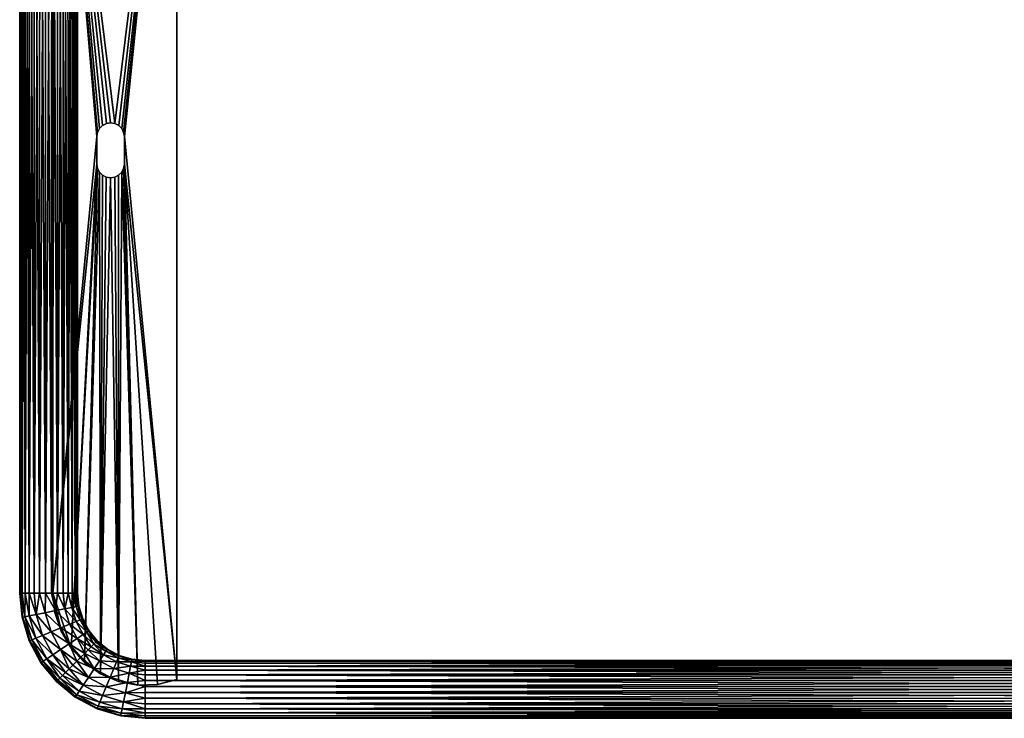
# Model space of a CAD drawing. Header units: inches. Extents: x -356 to 360, y -222 to 286.
# Tile 1 of 4: x -356 to 2, y -222 to 32. Entities that reach past the tile are written whole.
import ezdxf

# ---------------------------------------------------------------- set-up
doc = ezdxf.new("R2010")
doc.units = ezdxf.units.IN
doc.header["$MEASUREMENT"] = 0
doc.layers.add('Layer 1', color=7, linetype='Continuous')

# ---------------------------------------------------------------- blocks, each defined once
blk = doc.blocks.new('portasciugamani grande_1')
at = {"color": 253, "true_color": 0xa4adb2}
mesh = blk.add_polyface(dxfattribs=at)
corners = [(-327.5, -10.73, -147), (-327.5, -10.73, -145), (-327.5, -20.73, -145), (-327.5, -20.73, -147), (-318.46, -23.67, -145), (-318.46, -23.67, -147), (-319.57, -24.78, -147), (-317.5, -20.73, -145), (-317.75, -22.28, -147), (-317.75, -22.28, -145), (-322.52, -25.73, -145), (-324.06, -25.48, -147), (-324.06, -25.48, -145), (-322.52, -25.73, -147), (-320.96, -25.49, -145), (-320.96, -25.49, -147), (-325.45, -24.77, -145), (-326.55, -23.66, -147), (-326.55, -23.66, -145), (-325.45, -24.77, -147), (-327.25, -22.28, -147), (-327.25, -22.28, -145), (-319.57, -24.78, -145), (-317.5, -20.73, -147), (-317.5, -10.73, -147), (-317.5, -10.73, -145), (-326.54, -7.79, -145), (-326.54, -7.79, -147), (-325.43, -6.68, -147), (-327.25, -9.18, -147), (-327.25, -9.18, -145), (-322.48, -5.73, -145), (-320.94, -5.98, -147), (-320.94, -5.98, -145), (-322.48, -5.73, -147), (-324.04, -5.97, -145), (-324.04, -5.97, -147), (-319.55, -6.7, -145), (-318.45, -7.8, -147), (-318.45, -7.8, -145), (-319.55, -6.7, -147), (-317.75, -9.18, -147), (-317.75, -9.18, -145), (-325.43, -6.68, -145), (-298.5, -207.96, -147), (-298.5, 176.5, -145), (-298.5, -207.96, -145), (-298.5, 176.5, -147), (-312.56, -209.9, -145), (-312.56, -209.9, -147), (-305.43, -209.69, -147), (-305.43, -209.69, -145), (-326.16, -205.85, -147), (-332.02, -201.75, -145), (-332.02, -201.75, -147), (-326.16, -205.85, -145), (-319.58, -208.6, -147), (-319.58, -208.6, -145), (-340.5, -190.37, -145), (-342.74, -183.6, -145), (-340.5, -190.37, -147), (-336.86, -196.52, -147), (-336.86, -196.52, -145), (-342.74, -183.6, -147), (-343.5, -176.5, -145), (-343.5, -176.5, -147), (-343.5, 176.5, -145), (-343.5, 176.5, -147)]
mesh.append_faces([[corners[k] for k in face] for face in [(2, 1, 0), (0, 3, 2), (6, 5, 4), (9, 8, 7), (12, 11, 10), (15, 14, 13), (18, 17, 16), (19, 12, 16), (18, 21, 20), (20, 17, 18), (3, 21, 2), (21, 3, 20), (19, 11, 12), (16, 17, 19), (14, 10, 13), (10, 11, 13), (6, 22, 15), (22, 14, 15), (5, 9, 4), (6, 4, 22), (8, 23, 7), (5, 8, 9), (25, 7, 24), (7, 23, 24), (28, 27, 26), (30, 29, 1), (33, 32, 31), (36, 35, 34), (39, 38, 37), (40, 33, 37), (39, 42, 41), (41, 38, 39), (24, 42, 25), (42, 24, 41), (40, 32, 33), (37, 38, 40), (35, 31, 34), (31, 32, 34), (28, 43, 36), (43, 35, 36), (27, 30, 26), (28, 26, 43), (29, 0, 1), (27, 29, 30), (46, 45, 44), (47, 44, 45), (50, 49, 48), (51, 46, 44), (54, 53, 52), (57, 56, 55), (60, 59, 58), (62, 61, 58), (64, 59, 63), (60, 63, 59), (62, 54, 61), (65, 64, 63), (60, 58, 61), (53, 55, 52), (62, 53, 54), (57, 49, 56), (55, 56, 52), (51, 50, 48), (48, 49, 57), (50, 51, 44), (67, 66, 65), (64, 65, 66), (47, 45, 67), (66, 67, 45), (50, 23, 49), (50, 44, 23), (5, 6, 56), (20, 54, 17), (3, 65, 61), (3, 61, 20), (63, 60, 65), (3, 0, 65), (60, 61, 65), (54, 52, 17), (24, 23, 44), (41, 24, 47), (47, 24, 44), (40, 38, 47), (47, 38, 41), (32, 47, 67), (47, 32, 40), (34, 67, 36), (34, 32, 67), (28, 67, 27), (28, 36, 67), (29, 27, 67), (0, 67, 65), (0, 29, 67), (54, 20, 61), (11, 19, 52), (52, 19, 17), (13, 52, 56), (52, 13, 11), (15, 56, 6), (15, 13, 56), (49, 5, 56), (8, 49, 23), (8, 5, 49), (9, 48, 4), (22, 57, 14), (51, 48, 7), (53, 21, 18), (62, 2, 21), (2, 64, 1), (64, 2, 62), (64, 62, 58), (58, 59, 64), (25, 42, 45), (46, 25, 45), (39, 37, 45), (39, 45, 42), (45, 33, 66), (33, 45, 37), (18, 55, 53), (66, 31, 35), (33, 31, 66), (66, 43, 26), (35, 43, 66), (26, 30, 66), (66, 1, 64), (30, 1, 66), (21, 53, 62), (16, 12, 55), (16, 55, 18), (55, 10, 57), (10, 55, 12), (4, 57, 22), (10, 14, 57), (7, 48, 9), (4, 48, 57), (7, 46, 51), (46, 7, 25)]], dxfattribs={"color": 253})
blk = doc.blocks.new('portasciugamani grande_2')
at = {"color": 253, "true_color": 0xa4adb2}
mesh = blk.add_polyface(dxfattribs=at)
corners = [(-343.89, 240, -146.56), (-341.74, 240, -147.03), (-343.91, -176.5, -146.56), (-339.74, 240, -147.94), (-341.77, -176.5, -147.01), (-339.76, -176.5, -147.9), (-337.98, 240, -149.23), (-336.51, 240, -150.86), (-337.96, -176.5, -149.18), (-335.42, 240, -152.76), (-336.49, -176.5, -150.81), (-335.39, -176.5, -152.71), (-334.74, 240, -154.82), (-334.5, 240, -157), (-334.5, -176.5, -157), (-346.09, 240, -146.56), (-346.11, -176.5, -146.56), (-348.26, -176.5, -147.03), (-348.23, 240, -147.01), (-350.26, -176.5, -147.94), (-350.24, 240, -147.9), (-352.04, 240, -149.18), (-352.02, -176.5, -149.23), (-353.49, -176.5, -150.86), (-353.51, 240, -150.81), (-354.58, -176.5, -152.76), (-354.61, 240, -152.71), (-355.28, 240, -154.81), (-355.26, -176.5, -154.82), (-355.5, 240, -157), (-349.57, 247.79, -166.05), (-350.24, 240, -166.1), (-348.23, 240, -166.99), (-346.2, 247.13, -167.33), (-346.09, 240, -167.44), (-343.89, 240, -167.44), (-341.74, 240, -166.97), (-339.74, 240, -166.06), (-339.11, 245.73, -166.05), (-334.24, 244.77, -159.08), (-334.74, 240, -159.18), (-335.01, 244.92, -161.45), (-335.42, 240, -161.24), (-336.51, 240, -163.14), (-337.98, 240, -164.77), (-336.58, 245.23, -163.9), (-342.48, 246.4, -167.33), (-352.04, 240, -164.82), (-353.51, 240, -163.19), (-352.1, 248.29, -163.9), (-353.67, 248.6, -161.45), (-354.61, 240, -161.29), (-346.2, 247.13, -146.67), (-335.01, 244.92, -152.55), (-339.11, 245.73, -147.95), (-349.57, 247.79, -147.95), (-353.67, 248.6, -152.55), (-352.1, 248.29, -150.1), (-342.48, 246.4, -146.67), (-336.58, 245.23, -150.1), (-334.24, 244.77, -154.92), (-337.96, -176.5, -164.82), (-335.39, -176.5, -161.29), (-343.91, -176.5, -167.44), (-352.02, -176.5, -164.77), (-353.49, -176.5, -163.14), (-355.28, 240, -159.19), (-354.58, -176.5, -161.24), (-355.5, -176.5, -157), (-350.26, -176.5, -166.06), (-346.11, -176.5, -167.44), (-348.26, -176.5, -166.97), (-339.76, -176.5, -166.1), (-341.77, -176.5, -166.99), (-336.49, -176.5, -163.19), (-334.72, -176.5, -159.19)]
mesh.append_faces([[corners[k] for k in face] for face in [(0, 1, 2), (3, 4, 1), (5, 3, 6), (6, 7, 8), (9, 10, 7), (11, 9, 12), (12, 13, 14), (15, 0, 16), (15, 17, 18), (19, 20, 18), (21, 20, 22), (21, 23, 24), (25, 26, 24), (27, 26, 28), (28, 29, 27), (30, 31, 32), (33, 34, 35), (36, 37, 38), (13, 39, 40), (41, 42, 40), (41, 43, 42), (44, 43, 45), (44, 38, 37), (35, 36, 46), (33, 32, 34), (30, 47, 31), (48, 47, 49), (48, 50, 51), (52, 0, 15), (53, 12, 9), (3, 1, 54), (55, 18, 20), (56, 24, 26), (24, 57, 21), (21, 55, 20), (18, 52, 15), (0, 58, 1), (54, 6, 3), (6, 59, 7), (7, 53, 9), (12, 60, 13), (61, 44, 37), (42, 43, 62), (34, 63, 35), (64, 47, 48), (48, 51, 65), (66, 67, 51), (66, 29, 68), (47, 69, 31), (70, 34, 32), (32, 31, 71), (36, 72, 37), (35, 73, 36), (74, 43, 44), (40, 42, 75), (40, 75, 13)]], dxfattribs={"color": 253})
mesh = blk.add_polyface(dxfattribs=at)
corners = [(-343.89, 240, -146.56), (-343.91, -176.5, -146.56), (-346.11, -176.5, -146.56), (-341.77, -176.5, -147.01), (-341.74, 240, -147.03), (-339.74, 240, -147.94), (-339.76, -176.5, -147.9), (-337.98, 240, -149.23), (-337.96, -176.5, -149.18), (-336.49, -176.5, -150.81), (-336.51, 240, -150.86), (-335.42, 240, -152.76), (-335.39, -176.5, -152.71), (-334.74, 240, -154.82), (-334.72, -176.5, -154.81), (-334.5, -176.5, -157), (-348.26, -176.5, -147.03), (-346.09, 240, -146.56), (-348.23, 240, -147.01), (-350.26, -176.5, -147.94), (-352.02, -176.5, -149.23), (-350.24, 240, -147.9), (-353.49, -176.5, -150.86), (-352.04, 240, -149.18), (-353.51, 240, -150.81), (-354.58, -176.5, -152.76), (-355.26, -176.5, -154.82), (-354.61, 240, -152.71), (-355.5, -176.5, -157), (-355.5, 240, -157), (-334.72, -176.5, -159.19), (-334.04, -181.26, -157), (-334.24, -181.27, -159.08), (-335.39, -176.5, -161.29), (-335.01, -181.42, -161.45), (-336.49, -176.5, -163.19), (-337.96, -176.5, -164.82), (-336.58, -181.73, -163.9), (-339.11, -182.23, -166.05), (-339.76, -176.5, -166.1), (-341.77, -176.5, -166.99), (-343.91, -176.5, -167.44), (-346.11, -176.5, -167.44), (-342.48, -182.9, -167.33), (-348.26, -176.5, -166.97), (-346.2, -183.63, -167.33), (-349.57, -184.29, -166.05), (-350.26, -176.5, -166.06), (-352.02, -176.5, -164.77), (-353.49, -176.5, -163.14), (-352.1, -184.79, -163.9), (-353.67, -185.1, -152.55), (-352.1, -184.79, -150.1), (-349.57, -184.29, -147.95), (-346.2, -183.63, -146.67), (-342.48, -182.9, -146.67), (-339.11, -182.23, -147.95), (-336.58, -181.73, -150.1), (-334.24, -181.27, -154.92), (-335.01, -181.42, -152.55), (-334.5, 240, -157), (-341.74, 240, -166.97), (-350.24, 240, -166.1), (-348.23, 240, -166.99), (-353.51, 240, -163.19), (-354.58, -176.5, -161.24), (-354.61, 240, -161.29), (-355.28, 240, -159.19), (-355.26, -176.5, -159.18), (-352.04, 240, -164.82), (-343.89, 240, -167.44), (-346.09, 240, -167.44), (-337.98, 240, -164.77), (-339.74, 240, -166.06), (-336.51, 240, -163.14), (-335.42, 240, -161.24)]
mesh.append_faces([[corners[k] for k in face] for face in [(0, 1, 2), (3, 1, 4), (3, 5, 6), (7, 8, 6), (9, 8, 10), (9, 11, 12), (13, 14, 12), (14, 13, 15), (16, 17, 2), (18, 16, 19), (19, 20, 21), (22, 23, 20), (24, 22, 25), (25, 26, 27), (28, 29, 26), (30, 31, 15), (32, 30, 33), (34, 33, 35), (36, 37, 35), (38, 39, 40), (39, 38, 36), (41, 42, 43), (41, 43, 40), (44, 45, 42), (46, 44, 47), (46, 47, 48), (49, 50, 48), (31, 14, 15), (26, 25, 51), (51, 25, 22), (52, 22, 20), (19, 16, 53), (19, 53, 20), (2, 54, 16), (2, 1, 55), (55, 1, 3), (3, 6, 56), (56, 6, 8), (9, 57, 8), (58, 12, 14), (12, 59, 9), (15, 60, 30), (61, 40, 39), (62, 47, 44), (42, 63, 44), (64, 49, 48), (65, 49, 66), (65, 67, 68), (28, 68, 67), (47, 69, 48), (70, 41, 40), (71, 42, 41), (36, 35, 72), (39, 36, 73), (74, 35, 33), (30, 75, 33)]], dxfattribs={"color": 253})
mesh = blk.add_polyface(dxfattribs=at)
corners = [(-349.57, -184.29, -166.05), (-346.2, -183.63, -167.33), (-348.26, -176.5, -166.97), (-352.02, -176.5, -164.77), (-352.1, -184.79, -163.9), (-344.09, -190.62, -167.33), (-355.26, -176.5, -159.18), (-354.44, -185.25, -159.08), (-353.67, -185.1, -161.45), (-349.64, -192.92, -163.9), (-355.5, -176.5, -157), (-353.49, -176.5, -163.14), (-346.11, -176.5, -167.44), (-342.48, -182.9, -167.33), (-337.41, -187.85, -166.05), (-339.11, -182.23, -166.05), (-341.77, -176.5, -166.99), (-335.03, -186.87, -163.9), (-336.58, -181.73, -163.9), (-337.96, -176.5, -164.82), (-335.01, -181.42, -161.45), (-336.49, -176.5, -163.19), (-332.83, -185.96, -159.08), (-332.61, -185.91, -157), (-334.24, -181.27, -159.08), (-334.04, -181.26, -157), (-333.55, -186.25, -161.45), (-334.72, -176.5, -159.19), (-335.39, -176.5, -161.29), (-340.59, -189.17, -167.33), (-347.26, -191.93, -166.05), (-354.58, -176.5, -161.24), (-354.64, -185.29, -157), (-348.26, -176.5, -147.03), (-346.2, -183.63, -146.67), (-349.57, -184.29, -147.95), (-340.59, -189.17, -146.67), (-342.48, -182.9, -146.67), (-346.11, -176.5, -146.56), (-336.58, -181.73, -150.1), (-335.01, -181.42, -152.55), (-333.55, -186.25, -152.55), (-335.39, -176.5, -152.71), (-334.24, -181.27, -154.92), (-332.83, -185.96, -154.92), (-336.49, -176.5, -150.81), (-339.11, -182.23, -147.95), (-337.96, -176.5, -149.18), (-337.41, -187.85, -147.95), (-341.77, -176.5, -147.01), (-352.02, -176.5, -149.23), (-352.1, -184.79, -150.1), (-347.26, -191.93, -147.95), (-349.64, -192.92, -150.1), (-353.67, -185.1, -152.55), (-354.44, -185.25, -154.92), (-355.26, -176.5, -154.82), (-353.49, -176.5, -150.86), (-344.09, -190.62, -146.67), (-335.03, -186.87, -150.1), (-334.72, -176.5, -154.81)]
mesh.append_faces([[corners[k] for k in face] for face in [(0, 1, 2), (3, 4, 0), (1, 0, 5), (6, 7, 8), (8, 9, 4), (6, 10, 7), (8, 4, 11), (12, 1, 13), (14, 15, 13), (13, 15, 16), (15, 17, 18), (18, 19, 15), (20, 21, 18), (22, 23, 24), (20, 22, 24), (23, 25, 24), (22, 20, 26), (24, 25, 27), (24, 28, 20), (18, 17, 26), (20, 18, 26), (17, 15, 14), (14, 13, 29), (29, 1, 5), (13, 1, 29), (0, 4, 30), (31, 6, 8), (31, 8, 11), (32, 7, 10), (33, 34, 35), (36, 34, 37), (34, 38, 37), (39, 40, 41), (40, 42, 43), (43, 44, 40), (39, 45, 40), (39, 46, 47), (46, 48, 37), (37, 49, 46), (50, 35, 51), (51, 35, 52), (51, 53, 54), (10, 55, 32), (56, 54, 55), (56, 55, 10), (57, 51, 54), (58, 35, 34), (34, 36, 58), (37, 48, 36), (59, 46, 39), (46, 59, 48), (39, 41, 59), (40, 44, 41), (25, 23, 43), (44, 43, 23), (43, 60, 25)]], dxfattribs={"color": 253})
mesh = blk.add_polyface(dxfattribs=at)
corners = [(-353.67, -185.1, -161.45), (-354.44, -185.25, -159.08), (-351.12, -193.53, -161.45), (-346.96, -201.3, -161.45), (-345.63, -200.41, -163.9), (-351.84, -193.83, -159.08), (-347.61, -201.73, -159.08), (-340.64, -197.06, -167.33), (-334.74, -201.24, -167.5), (-337.49, -194.95, -167.33), (-334.64, -193.03, -166.05), (-331.9, -198.4, -166.68), (-333.29, -199.79, -167.29), (-332.49, -191.59, -163.9), (-331.17, -190.7, -161.45), (-335.03, -186.87, -163.9), (-333.55, -186.25, -161.45), (-337.41, -187.85, -166.05), (-340.59, -189.17, -167.33), (-344.09, -190.62, -167.33), (-349.57, -184.29, -166.05), (-347.26, -191.93, -166.05), (-343.49, -198.97, -166.05), (-352.1, -184.79, -163.9), (-349.64, -192.92, -163.9), (-354.64, -185.29, -157), (-352.04, -193.91, -157), (-334.64, -193.03, -147.95), (-331.9, -198.4, -147.32), (-337.49, -194.95, -146.67), (-333.29, -199.79, -146.71), (-334.74, -201.24, -146.5), (-340.64, -197.06, -146.67), (-351.12, -193.53, -152.55), (-354.44, -185.25, -154.92), (-353.67, -185.1, -152.55), (-347.61, -201.73, -154.92), (-351.84, -193.83, -154.92), (-346.96, -201.3, -152.55), (-349.64, -192.92, -150.1), (-345.63, -200.41, -150.1), (-347.26, -191.93, -147.95), (-343.49, -198.97, -147.95), (-352.1, -184.79, -150.1), (-344.09, -190.62, -146.67), (-349.57, -184.29, -147.95), (-340.59, -189.17, -146.67), (-337.41, -187.85, -147.95), (-335.03, -186.87, -150.1), (-332.49, -191.59, -150.1), (-333.55, -186.25, -152.55), (-331.17, -190.7, -152.55)]
mesh.append_faces([[corners[k] for k in face] for face in [(0, 1, 2), (3, 4, 2), (5, 6, 3), (7, 8, 9), (10, 9, 11), (12, 11, 9), (13, 14, 15), (16, 15, 14), (10, 13, 17), (9, 8, 12), (15, 17, 13), (10, 18, 9), (17, 18, 10), (9, 19, 7), (18, 19, 9), (19, 20, 21), (22, 7, 21), (19, 21, 7), (23, 24, 21), (22, 24, 4), (21, 24, 22), (0, 2, 24), (24, 2, 4), (2, 1, 5), (2, 5, 3), (5, 25, 26), (5, 26, 6), (1, 25, 5), (27, 28, 29), (28, 30, 29), (29, 31, 32), (33, 34, 35), (36, 26, 37), (37, 25, 34), (25, 37, 26), (37, 33, 38), (37, 38, 36), (34, 33, 37), (39, 40, 33), (38, 33, 40), (35, 39, 33), (39, 41, 42), (40, 39, 42), (43, 41, 39), (41, 44, 32), (41, 32, 42), (31, 29, 30), (45, 44, 41), (44, 46, 29), (44, 29, 32), (46, 47, 27), (29, 46, 27), (48, 49, 47), (47, 49, 27), (48, 50, 51), (48, 51, 49)]], dxfattribs={"color": 253})
mesh = blk.add_polyface(dxfattribs=at)
corners = [(-331.17, -190.7, -161.45), (-332.49, -191.59, -163.9), (-328.58, -195.08, -162.81), (-334.64, -193.03, -166.05), (-329.5, -196, -164.39), (-330.62, -197.12, -165.7), (-332.83, -185.96, -159.08), (-330.52, -190.27, -159.08), (-330.36, -190.13, -157), (-327.32, -193.82, -157), (-327.48, -193.98, -159.05), (-327.9, -194.4, -160.99), (-332.61, -185.91, -157), (-333.55, -186.25, -161.45), (-331.9, -198.4, -166.68), (-325.09, -198.99, -163.9), (-319.75, -200.05, -161.45), (-324.2, -197.67, -161.45), (-319.46, -199.33, -159.08), (-323.77, -197.02, -159.08), (-319.33, -199.14, -157), (-323.63, -196.86, -157), (-326.53, -201.14, -166.05), (-324.2, -197.67, -152.55), (-319.75, -200.05, -152.55), (-325.09, -198.99, -150.1), (-327.9, -194.4, -153.01), (-323.77, -197.02, -154.92), (-327.48, -193.98, -154.95), (-328.58, -195.08, -151.19), (-330.62, -197.12, -148.3), (-326.53, -201.14, -147.95), (-331.9, -198.4, -147.32), (-329.5, -196, -149.61), (-319.46, -199.33, -154.92), (-334.64, -193.03, -147.95), (-332.49, -191.59, -150.1), (-330.52, -190.27, -154.92), (-332.83, -185.96, -154.92), (-331.17, -190.7, -152.55), (-333.55, -186.25, -152.55)]
mesh.append_faces([[corners[k] for k in face] for face in [(0, 1, 2), (3, 4, 1), (3, 5, 4), (6, 7, 8), (9, 7, 10), (9, 8, 7), (11, 10, 7), (0, 2, 11), (11, 7, 0), (12, 6, 8), (7, 13, 0), (4, 2, 1), (6, 13, 7), (3, 14, 5), (15, 16, 17), (17, 2, 15), (17, 18, 19), (19, 20, 21), (10, 21, 9), (21, 10, 19), (17, 16, 18), (19, 10, 11), (19, 11, 17), (17, 11, 2), (4, 5, 15), (4, 15, 2), (15, 5, 22), (22, 5, 14), (23, 24, 25), (23, 26, 27), (9, 21, 28), (26, 28, 27), (25, 29, 23), (30, 25, 31), (30, 31, 32), (30, 33, 25), (25, 33, 29), (34, 23, 27), (23, 34, 24), (26, 23, 29), (21, 20, 27), (27, 28, 21), (33, 35, 36), (28, 37, 9), (38, 12, 8), (9, 37, 8), (39, 29, 36), (40, 38, 37), (33, 30, 35), (32, 35, 30), (33, 36, 29), (29, 39, 26), (28, 26, 37), (39, 37, 26), (37, 39, 40), (37, 38, 8)]], dxfattribs={"color": 253})
mesh = blk.add_polyface(dxfattribs=at)
corners = [(-345.63, -200.41, -163.9), (-340, -206.5, -164.44), (-338.87, -205.37, -165.74), (-340.64, -197.06, -167.33), (-343.49, -198.97, -166.05), (-337.58, -204.08, -166.7), (-347.78, -201.85, -157), (-342.04, -208.54, -159.06), (-347.61, -201.73, -159.08), (-352.04, -193.91, -157), (-342.17, -208.67, -157), (-336.19, -202.69, -167.29), (-334.74, -201.24, -167.5), (-340.93, -207.43, -162.85), (-346.96, -201.3, -161.45), (-341.62, -208.12, -161.04), (-332.47, -209.99, -166.05), (-330.56, -207.14, -167.33), (-335.35, -214.28, -157), (-335.23, -214.11, -159.08), (-333.91, -212.13, -163.9), (-334.8, -213.46, -161.45), (-327.33, -218.34, -159.08), (-333.91, -212.13, -150.1), (-334.8, -213.46, -152.55), (-340.93, -207.43, -151.15), (-330.56, -207.14, -146.67), (-332.47, -209.99, -147.95), (-337.58, -204.08, -147.3), (-340, -206.5, -149.56), (-335.23, -214.11, -154.92), (-327.33, -218.34, -154.92), (-342.04, -208.54, -154.94), (-341.62, -208.12, -152.96), (-338.87, -205.37, -148.26), (-336.19, -202.69, -146.71), (-334.74, -201.24, -146.5), (-346.96, -201.3, -152.55), (-345.63, -200.41, -150.1), (-347.61, -201.73, -154.92), (-343.49, -198.97, -147.95), (-340.64, -197.06, -146.67)]
mesh.append_faces([[corners[k] for k in face] for face in [(0, 1, 2), (3, 4, 5), (4, 0, 2), (6, 7, 8), (8, 9, 6), (6, 10, 7), (3, 5, 11), (12, 3, 11), (2, 5, 4), (13, 1, 0), (13, 14, 15), (0, 14, 13), (8, 7, 15), (14, 8, 15), (5, 16, 17), (10, 18, 19), (10, 19, 7), (20, 13, 21), (21, 15, 19), (17, 11, 5), (11, 17, 12), (2, 1, 16), (2, 16, 5), (16, 1, 20), (20, 1, 13), (15, 21, 13), (22, 19, 18), (7, 19, 15), (23, 24, 25), (26, 27, 28), (29, 27, 23), (10, 30, 18), (31, 18, 30), (10, 32, 30), (30, 32, 33), (33, 24, 30), (24, 33, 25), (29, 23, 25), (29, 34, 27), (27, 34, 28), (28, 35, 26), (26, 35, 36), (37, 38, 25), (33, 32, 39), (34, 29, 38), (6, 32, 10), (6, 39, 32), (40, 34, 38), (28, 40, 41), (41, 35, 28), (37, 25, 33), (39, 37, 33), (9, 39, 6), (25, 38, 29), (34, 40, 28), (41, 36, 35)]], dxfattribs={"color": 253})
mesh = blk.add_polyface(dxfattribs=at)
corners = [(-324.12, -210.59, -167.33), (-330.56, -207.14, -167.33), (-332.47, -209.99, -166.05), (-333.91, -212.13, -163.9), (-325.43, -213.76, -166.05), (-318.29, -218.6, -163.9), (-327.03, -217.62, -161.45), (-318.6, -220.17, -161.45), (-318.75, -220.94, -159.08), (-327.33, -218.34, -159.08), (-334.8, -213.46, -161.45), (-326.42, -216.14, -163.9), (-327.41, -218.54, -157), (-318.79, -221.14, -157), (-328.45, -203.99, -167.33), (-322.67, -207.09, -167.33), (-334.74, -201.24, -167.5), (-326.53, -201.14, -166.05), (-321.35, -203.91, -166.05), (-331.9, -198.4, -166.68), (-320.37, -201.53, -163.9), (-325.09, -198.99, -163.9), (-319.75, -200.05, -161.45), (-333.29, -199.79, -167.29), (-317.13, -212.7, -167.33), (-317.79, -216.07, -166.05), (-335.23, -214.11, -159.08), (-335.35, -214.28, -157), (-332.47, -209.99, -147.95), (-330.56, -207.14, -146.67), (-324.12, -210.59, -146.67), (-328.45, -203.99, -146.67), (-331.9, -198.4, -147.32), (-326.53, -201.14, -147.95), (-334.74, -201.24, -146.5), (-325.09, -198.99, -150.1), (-320.37, -201.53, -150.1), (-322.67, -207.09, -146.67), (-325.43, -213.76, -147.95), (-333.91, -212.13, -150.1), (-335.23, -214.11, -154.92), (-334.8, -213.46, -152.55), (-327.03, -217.62, -152.55), (-327.33, -218.34, -154.92), (-318.75, -220.94, -154.92), (-318.6, -220.17, -152.55), (-326.42, -216.14, -150.1), (-318.29, -218.6, -150.1), (-317.79, -216.07, -147.95), (-317.13, -212.7, -146.67), (-333.29, -199.79, -146.71), (-321.35, -203.91, -147.95), (-319.75, -200.05, -152.55)]
mesh.append_faces([[corners[k] for k in face] for face in [(0, 1, 2), (3, 4, 2), (5, 6, 7), (8, 7, 9), (3, 10, 11), (12, 13, 8), (14, 1, 15), (14, 16, 1), (17, 14, 18), (14, 17, 19), (17, 20, 21), (21, 20, 22), (20, 17, 18), (18, 14, 15), (14, 19, 23), (15, 1, 0), (14, 23, 16), (0, 2, 4), (0, 4, 24), (4, 3, 11), (4, 11, 25), (10, 6, 11), (6, 10, 26), (11, 6, 5), (6, 26, 9), (6, 9, 7), (9, 27, 12), (9, 12, 8), (28, 29, 30), (31, 32, 33), (34, 31, 29), (35, 36, 33), (29, 31, 37), (28, 38, 39), (40, 41, 42), (12, 43, 44), (13, 12, 44), (27, 43, 12), (42, 45, 43), (43, 45, 44), (40, 42, 43), (46, 47, 42), (42, 47, 45), (46, 41, 39), (41, 46, 42), (46, 38, 48), (39, 38, 46), (38, 30, 49), (28, 30, 38), (50, 32, 31), (29, 37, 30), (50, 31, 34), (51, 31, 33), (31, 51, 37), (33, 36, 51), (35, 52, 36)]], dxfattribs={"color": 253})
mesh = blk.add_polyface(dxfattribs=at)
corners = [(-317.79, -216.07, -166.05), (-310, -214.73, -166.99), (-317.13, -212.7, -167.33), (-314.92, -201.51, -161.45), (-315.23, -203.08, -163.9), (-310, -203.01, -163.14), (-310, -218.54, -164.82), (-318.29, -218.6, -163.9), (-318.75, -220.94, -159.08), (-318.79, -221.14, -157), (-310, -221.78, -159.19), (-310, -222, -157), (-310, -210.39, -167.44), (-316.4, -208.98, -167.33), (-310, -208.24, -166.97), (-315.73, -205.61, -166.05), (-310, -204.48, -164.77), (-319.46, -199.33, -159.08), (-319.33, -199.14, -157), (-323.77, -197.02, -159.08), (-314.76, -200.54, -157), (-314.77, -200.74, -159.08), (-310, -201, -157), (-310, -201.24, -159.18), (-319.75, -200.05, -161.45), (-320.37, -201.53, -163.9), (-321.35, -203.91, -166.05), (-322.67, -207.09, -167.33), (-324.12, -210.59, -167.33), (-325.43, -213.76, -166.05), (-326.42, -216.14, -163.9), (-318.6, -220.17, -161.45), (-310, -220.01, -163.19), (-310, -221.11, -161.29), (-310, -220.01, -150.81), (-318.6, -220.17, -152.55), (-318.29, -218.6, -150.1), (-310, -221.78, -154.81), (-318.75, -220.94, -154.92), (-310, -221.11, -152.71), (-315.73, -205.61, -147.95), (-315.23, -203.08, -150.1), (-310, -204.48, -149.23), (-319.46, -199.33, -154.92), (-314.77, -200.74, -154.92), (-319.75, -200.05, -152.55), (-314.92, -201.51, -152.55), (-310, -203.01, -150.86), (-310, -208.24, -147.03), (-316.4, -208.98, -146.67), (-310, -210.39, -146.56), (-317.13, -212.7, -146.67), (-310, -214.73, -147.01), (-317.79, -216.07, -147.95), (-310, -218.54, -149.18), (-326.42, -216.14, -150.1), (-325.43, -213.76, -147.95), (-324.12, -210.59, -146.67), (-322.67, -207.09, -146.67), (-321.35, -203.91, -147.95), (-320.37, -201.53, -150.1), (-310, -201.24, -154.82), (-323.77, -197.02, -154.92)]
mesh.append_faces([[corners[k] for k in face] for face in [(0, 1, 2), (3, 4, 5), (6, 0, 7), (8, 9, 10), (9, 11, 10), (2, 12, 13), (13, 14, 15), (15, 16, 4), (17, 18, 19), (20, 17, 21), (21, 22, 20), (21, 3, 23), (18, 17, 20), (21, 24, 3), (17, 24, 21), (3, 25, 4), (24, 25, 3), (4, 26, 15), (25, 26, 4), (13, 15, 27), (26, 27, 15), (2, 13, 28), (27, 28, 13), (2, 29, 0), (0, 30, 7), (7, 31, 32), (8, 10, 33), (31, 8, 33), (34, 35, 36), (37, 9, 38), (9, 37, 11), (39, 37, 38), (40, 41, 42), (18, 20, 43), (44, 20, 22), (44, 45, 43), (41, 46, 47), (40, 48, 49), (50, 51, 49), (52, 53, 51), (36, 53, 54), (35, 39, 38), (55, 53, 36), (53, 56, 51), (57, 58, 49), (51, 57, 49), (58, 59, 40), (58, 40, 49), (59, 60, 41), (59, 41, 40), (60, 45, 46), (41, 60, 46), (44, 61, 46), (44, 46, 45), (44, 43, 20), (43, 62, 18)]], dxfattribs={"color": 253})
mesh = blk.add_polyface(dxfattribs=at)
corners = [(-310, -210.39, -146.56), (-310, -208.24, -147.03), (314, -210.41, -146.56), (-310, -206.24, -147.94), (314, -208.27, -147.01), (314, -206.26, -147.9), (-310, -204.48, -149.23), (-310, -203.01, -150.86), (314, -204.46, -149.18), (-310, -201.92, -152.76), (314, -202.99, -150.81), (314, -201.89, -152.71), (-310, -201.24, -154.82), (-310, -201, -157), (314, -201, -157), (-310, -212.59, -146.56), (314, -212.61, -146.56), (314, -214.76, -147.03), (-310, -214.73, -147.01), (314, -216.76, -147.94), (-310, -216.74, -147.9), (-310, -218.54, -149.18), (314, -218.52, -149.23), (314, -219.99, -150.86), (-310, -220.01, -150.81), (314, -221.08, -152.76), (-310, -221.11, -152.71), (-310, -221.78, -154.81), (314, -221.76, -154.82), (-310, -222, -157), (-317.79, -216.07, -166.05), (-310, -216.74, -166.1), (-310, -214.73, -166.99), (-317.13, -212.7, -167.33), (-310, -212.59, -167.44), (-310, -210.39, -167.44), (-310, -208.24, -166.97), (-310, -206.24, -166.06), (-315.73, -205.61, -166.05), (-314.77, -200.74, -159.08), (-310, -201.24, -159.18), (-314.92, -201.51, -161.45), (-310, -201.92, -161.24), (-310, -203.01, -163.14), (-310, -204.48, -164.77), (-315.23, -203.08, -163.9), (-316.4, -208.98, -167.33), (-310, -218.54, -164.82), (-310, -220.01, -163.19), (-318.29, -218.6, -163.9), (-318.6, -220.17, -161.45), (-310, -221.11, -161.29), (-317.13, -212.7, -146.67), (-314.92, -201.51, -152.55), (-315.73, -205.61, -147.95), (-317.79, -216.07, -147.95), (-318.6, -220.17, -152.55), (-318.29, -218.6, -150.1), (-316.4, -208.98, -146.67), (-315.23, -203.08, -150.1), (-314.77, -200.74, -154.92), (314, -204.46, -164.82), (314, -201.89, -161.29), (314, -210.41, -167.44), (314, -218.52, -164.77), (314, -219.99, -163.14), (-310, -221.78, -159.19), (314, -221.08, -161.24), (314, -222, -157), (314, -216.76, -166.06), (314, -212.61, -167.44), (314, -214.76, -166.97), (314, -206.26, -166.1), (314, -208.27, -166.99), (314, -202.99, -163.19), (314, -201.22, -159.19)]
mesh.append_faces([[corners[k] for k in face] for face in [(0, 1, 2), (3, 4, 1), (5, 3, 6), (6, 7, 8), (9, 10, 7), (11, 9, 12), (12, 13, 14), (15, 0, 16), (15, 17, 18), (19, 20, 18), (21, 20, 22), (21, 23, 24), (25, 26, 24), (27, 26, 28), (28, 29, 27), (30, 31, 32), (33, 34, 35), (36, 37, 38), (13, 39, 40), (41, 42, 40), (41, 43, 42), (44, 43, 45), (44, 38, 37), (35, 36, 46), (33, 32, 34), (30, 47, 31), (48, 47, 49), (48, 50, 51), (52, 0, 15), (53, 12, 9), (3, 1, 54), (55, 18, 20), (56, 24, 26), (24, 57, 21), (21, 55, 20), (18, 52, 15), (0, 58, 1), (54, 6, 3), (6, 59, 7), (7, 53, 9), (12, 60, 13), (61, 44, 37), (42, 43, 62), (34, 63, 35), (64, 47, 48), (48, 51, 65), (66, 67, 51), (66, 29, 68), (47, 69, 31), (70, 34, 32), (32, 31, 71), (36, 72, 37), (35, 73, 36), (74, 43, 44), (40, 42, 75), (40, 75, 13)]], dxfattribs={"color": 253})
mesh = blk.add_polyface(dxfattribs=at)
corners = [(-310, -210.39, -146.56), (314, -210.41, -146.56), (314, -212.61, -146.56), (314, -208.27, -147.01), (-310, -208.24, -147.03), (-310, -206.24, -147.94), (314, -206.26, -147.9), (-310, -204.48, -149.23), (314, -204.46, -149.18), (314, -202.99, -150.81), (-310, -203.01, -150.86), (-310, -201.92, -152.76), (314, -201.89, -152.71), (-310, -201.24, -154.82), (314, -201.22, -154.81), (314, -201, -157), (314, -214.76, -147.03), (-310, -212.59, -146.56), (-310, -214.73, -147.01), (314, -216.76, -147.94), (314, -218.52, -149.23), (-310, -216.74, -147.9), (314, -219.99, -150.86), (-310, -218.54, -149.18), (-310, -220.01, -150.81), (314, -221.08, -152.76), (314, -221.76, -154.82), (-310, -221.11, -152.71), (314, -222, -157), (-310, -222, -157), (314, -201.22, -159.19), (318.76, -200.54, -157), (318.77, -200.74, -159.08), (314, -201.89, -161.29), (318.92, -201.51, -161.45), (314, -202.99, -163.19), (314, -204.46, -164.82), (319.23, -203.08, -163.9), (319.73, -205.61, -166.05), (314, -206.26, -166.1), (314, -208.27, -166.99), (314, -210.41, -167.44), (314, -212.61, -167.44), (320.4, -208.98, -167.33), (314, -214.76, -166.97), (321.13, -212.7, -167.33), (321.79, -216.07, -166.05), (314, -216.76, -166.06), (314, -218.52, -164.77), (314, -219.99, -163.14), (322.29, -218.6, -163.9), (314, -221.08, -161.24), (314, -221.76, -159.18), (322.6, -220.17, -161.45), (322.29, -218.6, -150.1), (321.79, -216.07, -147.95), (321.13, -212.7, -146.67), (320.4, -208.98, -146.67), (319.73, -205.61, -147.95), (319.23, -203.08, -150.1), (318.77, -200.74, -154.92), (318.92, -201.51, -152.55), (-310, -201, -157), (-310, -208.24, -166.97), (-310, -216.74, -166.1), (-310, -214.73, -166.99), (-310, -220.01, -163.19), (-310, -221.11, -161.29), (-310, -221.78, -159.19), (-310, -218.54, -164.82), (-310, -210.39, -167.44), (-310, -212.59, -167.44), (-310, -204.48, -164.77), (-310, -206.24, -166.06), (-310, -203.01, -163.14), (-310, -201.92, -161.24)]
mesh.append_faces([[corners[k] for k in face] for face in [(0, 1, 2), (3, 1, 4), (3, 5, 6), (7, 8, 6), (9, 8, 10), (9, 11, 12), (13, 14, 12), (14, 13, 15), (16, 17, 2), (18, 16, 19), (19, 20, 21), (22, 23, 20), (24, 22, 25), (25, 26, 27), (28, 29, 26), (30, 31, 15), (32, 30, 33), (34, 33, 35), (36, 37, 35), (38, 39, 40), (39, 38, 36), (41, 42, 43), (41, 43, 40), (44, 45, 42), (46, 44, 47), (46, 47, 48), (49, 50, 48), (51, 52, 53), (51, 53, 49), (31, 14, 15), (54, 22, 20), (19, 16, 55), (19, 55, 20), (2, 56, 16), (2, 1, 57), (57, 1, 3), (3, 6, 58), (58, 6, 8), (9, 59, 8), (60, 12, 14), (12, 61, 9), (15, 62, 30), (63, 40, 39), (64, 47, 44), (42, 65, 44), (66, 49, 48), (51, 49, 67), (51, 68, 52), (28, 52, 68), (47, 69, 48), (70, 41, 40), (71, 42, 41), (36, 35, 72), (39, 36, 73), (74, 35, 33), (30, 75, 33)]], dxfattribs={"color": 253})

msp = doc.modelspace()

# ---------------------------------------------------------------- block references
at = {"layer": 'Layer 1'}
for name in ['portasciugamani grande_2', 'portasciugamani grande_1']:
    msp.add_blockref(name, (0, 0), dxfattribs=at)

doc.saveas('drawing.dxf')
